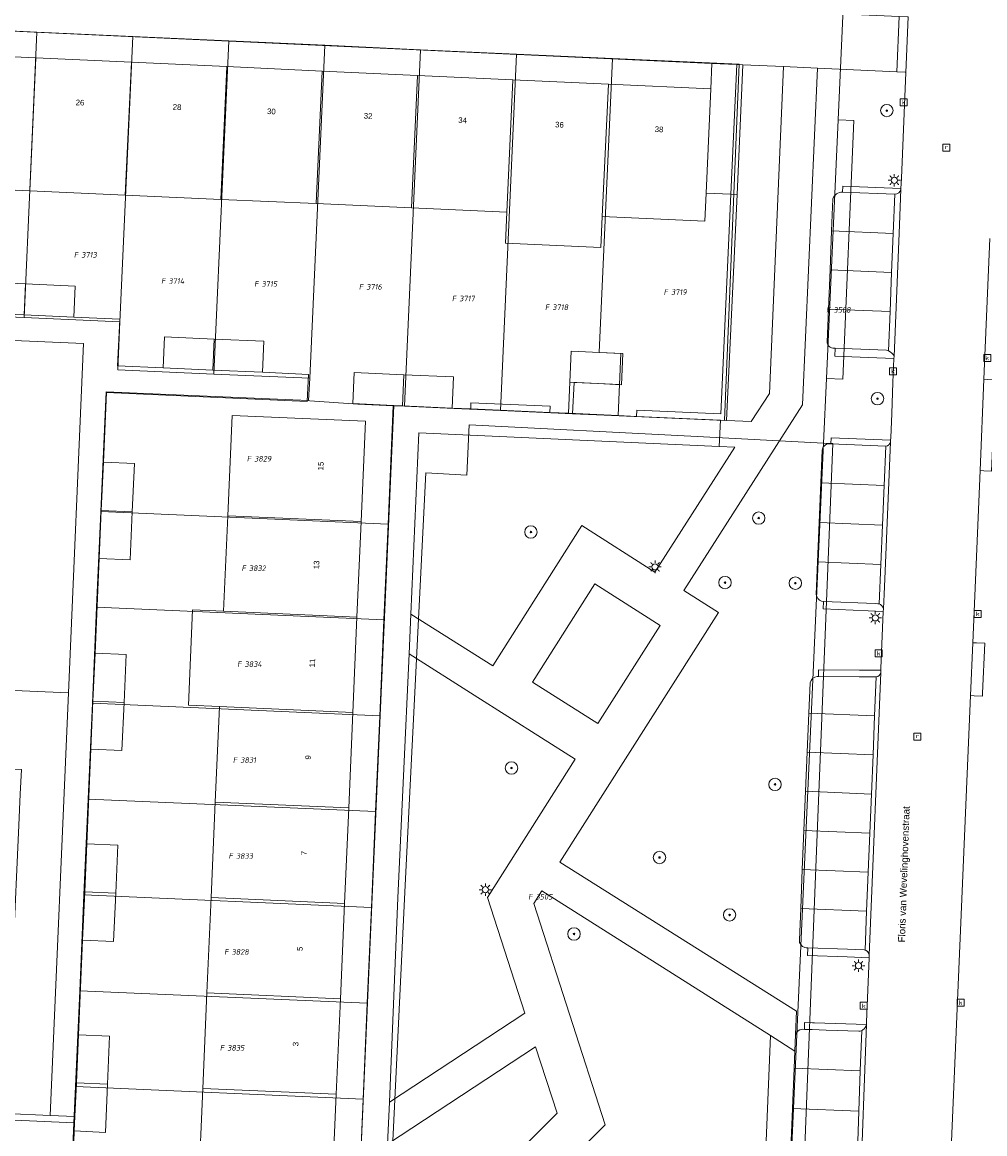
# Model space of a CAD drawing. Header units: metres. Extents: x 207466 to 209466, y 475780 to 477780.
# Tile 22 of 189: x 207735 to 207797, y 476406 to 476478. Entities that reach past the tile are written whole.
import ezdxf
from ezdxf.enums import TextEntityAlignment as Align

# ---------------------------------------------------------------- set-up
doc = ezdxf.new("R2010")
doc.units = ezdxf.units.M
doc.layers.get('0').update_dxf_attribs({"color": 253, "linetype": 'CONTINUOUS'})
for name, color, linetype, lineweight, true_color in [('B-RO-GR-BEPLANTING_CULTUUR_BODEMBEDEKKER-GV', 7, 'CONTINUOUS', 0, 0x6d8a47), ('B-RO-GR-BOOM-S', 7, 'CONTINUOUS', 0, 0x6d8a47), ('B-RO-GR-GROENVOORZIENING-GV', 7, 'CONTINUOUS', 0, 0x6d8a47), ('B-RO-OG-BEBOUWING-GV', 7, 'CONTINUOUS', 0, 0xa50000)]:
    doc.layers.add(name, color=color, linetype=linetype, lineweight=lineweight, true_color=true_color)
for name, color, linetype, lineweight in [('B-RO-KL-ET_LS_OV_LICHTMAST-S', 253, 'CONTINUOUS', 0), ('B-RO-OG-BEBOUWING-T18', 7, 'CONTINUOUS', 0), ('B-RO-OG-TERREIN_CULTUURSCHEIDING-GV', 253, 'CONTINUOUS', 0), ('B-RO-OG-TERREIN_ERF-GV', 253, 'CONTINUOUS', 0), ('B-RO-OG-TOPOGRAFIE-T18', 7, 'CONTINUOUS', 0), ('B-RO-RI-GWA_KOLK-S', 253, 'CONTINUOUS', 0), ('B-RO-RI-GWA_RIOOLPUT-S', 253, 'CONTINUOUS', 0), ('B-RO-VH-VERHARDING_BEDRIJFSVLOERPLAAT-GV', 253, 'CONTINUOUS', 0), ('B-RO-VH-VERHARDING_BETONSTRAATSTEEN-GV', 253, 'CONTINUOUS', 0), ('B-RO-VH-VERHARDING_STRAATBAKSTEEN-GV', 253, 'CONTINUOUS', 0), ('B-RO-VH-VERHARDING_TEGEL-GV', 253, 'CONTINUOUS', 0), ('B-WE-KG-GRENS_PERCEEL-GV', 150, 'CONTINUOUS', 18), ('B-WE-KG-GRENS_PERCEEL-S', 150, 'CONTINUOUS', 25)]:
    doc.layers.add(name, color=color, linetype=linetype, lineweight=lineweight)
doc.styles.add('NLCS-ISO', font='NLCS-ISO.ttf')
doc.styles.add('NLCS-ISO-M200-T18', font='NLCS-ISO.ttf', dxfattribs={"height": 1.8})

# ---------------------------------------------------------------- blocks, each defined once
blk = doc.blocks.new('SKL-ET_OV_LICHTMAST-SO1')
at = {"color": 0, "linetype": 'ByBlock', "lineweight": -2}
blk.add_circle((0, 0), 1, dxfattribs=at)
for points in [[(-1.25, 0), (-2, 0)], [(-1.4142, 1.4142), (-0.8839, 0.8839)], [(0, 2), (0, 1.25)], [(0.8839, 0.8839), (1.4142, 1.4142)], [(2, 0), (1.25, 0)], [(-1.4142, -1.4142), (-0.8839, -0.8839)], [(0, -1.25), (0, -2)], [(0.8839, -0.8839), (1.4142, -1.4142)]]:
    blk.add_open_spline(points, degree=1, dxfattribs=at)
blk = doc.blocks.new('SRI-PUT_INSPECTIEPUT_RIOOLPUT-SO1')
at = {"color": 0, "linetype": 'ByBlock', "lineweight": -2, "flags": 128}
blk.add_lwpolyline([(-1.125, -1.125), (1.125, -1.125), (1.125, 1.125), (-1.125, 1.125), (-1.125, -1.125)], dxfattribs=at)
at = {"color": 0, "linetype": 'ByBlock', "lineweight": -2, "insert": (0, 0.2828), "char_height": 1.5, "attachment_point": 5, "line_spacing_factor": 0.8, "style": 'NLCS-ISO'}
blk.add_mtext('{\\C0;r}', dxfattribs=at)
blk = doc.blocks.new('SRI-KOLK-SO1')
at = {"color": 0, "linetype": 'ByBlock', "lineweight": -2, "flags": 128}
blk.add_lwpolyline([(-1.125, -1.125), (1.125, -1.125), (1.125, 1.125), (-1.125, 1.125), (-1.125, -1.125)], dxfattribs=at)
at = {"color": 0, "linetype": 'ByBlock', "lineweight": -2, "insert": (0, 0), "char_height": 1.5, "attachment_point": 5, "line_spacing_factor": 0.8, "style": 'NLCS-ISO'}
blk.add_mtext('{\\C0;k}', dxfattribs=at)
blk = doc.blocks.new('SGR-BOOM_01-SO1')
at = {"linetype": 'Continuous'}
h = blk.add_hatch(color=0, dxfattribs=at)
edge = h.paths.add_edge_path()
edge.add_arc((0, 0), 0.25, 0, 360)
at = {"color": 0, "linetype": 'ByBlock', "lineweight": -2}
for radius in [2, 0.25]:
    blk.add_circle((0, 0), radius, dxfattribs=at)
blk = doc.blocks.new('SKG-PERCEELNUMMER-SO')
at = {"style": 'NLCS-ISO', "oblique": 10, "flags": 1}
blk.add_attdef('GEMEENTECODE', text='', height=1.8, dxfattribs=at).set_placement((0, 2.55), align=Align.MIDDLE_CENTER)
at = {"style": 'NLCS-ISO', "oblique": 10}
blk.add_attdef('SECTIE', text='', height=1.8, dxfattribs=at).set_placement((-0.5, 0), align=Align.MIDDLE_RIGHT)
blk.add_attdef('PERCEELNUMMER', text='', height=1.8, dxfattribs=at).set_placement((0.5, 0), align=Align.MIDDLE_LEFT)

msp = doc.modelspace()

# ---------------------------------------------------------------- linework, layer by layer
at = {"layer": 'B-RO-GR-BEPLANTING_CULTUUR_BODEMBEDEKKER-GV', "flags": 128}
msp.add_lwpolyline([(207781.496, 476474.854), (207779.898, 476474.928), (207779.822, 476473.28), (207779.514, 476466.58), (207781.112, 476466.506), (207781.496, 476474.854)], dxfattribs=at)
at = {"layer": 'B-RO-GR-GROENVOORZIENING-GV', "flags": 128}
msp.add_lwpolyline([(207781.896, 476474.836), (207781.496, 476474.854), (207781.112, 476466.506), (207781.512, 476466.488), (207781.896, 476474.836)], dxfattribs=at)
at = {"layer": 'B-RO-OG-BEBOUWING-GV', "flags": 128}
for points in [[(207736.368, 476475.286), (207730.225, 476475.57), (207729.831, 476467.002), (207735.975, 476466.727), (207736.368, 476475.286)], [(207742.511, 476475.002), (207736.368, 476475.286), (207735.975, 476466.727), (207742.119, 476466.452), (207742.511, 476475.002)], [(207748.655, 476474.719), (207742.511, 476475.002), (207742.119, 476466.452), (207748.263, 476466.177), (207748.655, 476474.719)], [(207754.798, 476474.435), (207748.655, 476474.719), (207748.263, 476466.177), (207754.407, 476465.902), (207754.798, 476474.435)], [(207760.942, 476474.151), (207754.798, 476474.435), (207754.407, 476465.902), (207760.55, 476465.627), (207760.942, 476474.151)], [(207767.085, 476473.867), (207760.942, 476474.151), (207760.55, 476465.627), (207766.694, 476465.352), (207767.085, 476473.867)], [(207773.229, 476473.583), (207767.085, 476473.867), (207766.694, 476465.352), (207766.605, 476463.354), (207772.749, 476463.079), (207772.838, 476465.077), (207773.229, 476473.583)], [(207779.822, 476473.28), (207773.229, 476473.583), (207772.838, 476465.077), (207779.431, 476464.774), (207779.514, 476466.58), (207779.822, 476473.28)], [(207735.7, 476460.733), (207732.503, 476460.878), (207732.411, 476458.879), (207735.608, 476458.735), (207735.7, 476460.733)], [(207735.7, 476460.733), (207735.608, 476458.735), (207738.805, 476458.592), (207738.897, 476460.589), (207735.7, 476460.733)], [(207747.851, 476457.186), (207744.654, 476457.331), (207744.562, 476455.332), (207747.759, 476455.189), (207747.851, 476457.186)], [(207747.851, 476457.186), (207747.759, 476455.189), (207750.956, 476455.045), (207751.047, 476457.042), (207747.851, 476457.186)], [(207770.746, 476454.405), (207773.943, 476454.261), (207774.035, 476456.259), (207770.838, 476456.403), (207770.746, 476454.405)], [(207760.056, 476454.888), (207756.859, 476455.033), (207756.768, 476453.035), (207759.407, 476452.916), (207759.964, 476452.89), (207760.056, 476454.888)], [(207760.056, 476454.888), (207759.964, 476452.89), (207763.161, 476452.746), (207763.253, 476454.744), (207760.056, 476454.888)], [(207773.943, 476454.261), (207770.746, 476454.405), (207770.654, 476452.407), (207773.851, 476452.263), (207773.943, 476454.261)], [(207757.586, 476451.894), (207748.994, 476452.268), (207748.713, 476445.809), (207757.305, 476445.436), (207757.586, 476451.894)], [(207740.706, 476449.26), (207740.571, 476446.162), (207742.569, 476446.076), (207742.704, 476449.173), (207740.706, 476449.26)], [(207742.569, 476446.076), (207740.571, 476446.162), (207740.437, 476443.065), (207742.435, 476442.979), (207742.569, 476446.076)], [(207757.305, 476445.436), (207748.713, 476445.809), (207748.447, 476439.668), (207757.039, 476439.296), (207757.305, 476445.436)], [(207757.039, 476439.296), (207748.447, 476439.668), (207746.449, 476439.755), (207746.182, 476433.615), (207748.18, 476433.528), (207756.772, 476433.154), (207757.039, 476439.296)], [(207740.172, 476436.979), (207740.038, 476433.882), (207742.036, 476433.795), (207742.171, 476436.892), (207740.172, 476436.979)], [(207742.036, 476433.795), (207740.038, 476433.882), (207739.903, 476430.785), (207741.901, 476430.698), (207742.036, 476433.795)], [(207756.772, 476433.154), (207748.18, 476433.528), (207747.913, 476427.387), (207756.505, 476427.015), (207756.772, 476433.154)], [(207756.505, 476427.015), (207747.913, 476427.387), (207747.647, 476421.246), (207756.24, 476420.867), (207756.505, 476427.015)], [(207739.639, 476424.702), (207739.505, 476421.605), (207741.503, 476421.517), (207741.639, 476424.614), (207739.639, 476424.702)], [(207741.503, 476421.517), (207739.505, 476421.605), (207739.37, 476418.508), (207741.366, 476418.42), (207741.503, 476421.517)], [(207756.24, 476420.867), (207747.647, 476421.246), (207747.38, 476415.106), (207755.972, 476414.732), (207756.24, 476420.867)], [(207755.972, 476414.732), (207747.38, 476415.106), (207747.113, 476408.965), (207755.705, 476408.592), (207755.972, 476414.732)], [(207739.105, 476412.415), (207738.971, 476409.318), (207740.969, 476409.231), (207741.103, 476412.329), (207739.105, 476412.415)], [(207740.969, 476409.231), (207738.971, 476409.318), (207738.877, 476407.148), (207738.837, 476406.221), (207740.835, 476406.134), (207740.969, 476409.231)], [(207755.705, 476408.592), (207747.113, 476408.965), (207746.835, 476402.554), (207755.427, 476402.181), (207755.705, 476408.592)]]:
    msp.add_lwpolyline(points, dxfattribs=at)
at = {"layer": 'B-RO-OG-TERREIN_CULTUURSCHEIDING-GV', "flags": 128}
for points in [[(207788.308, 476466.644), (207788.324, 476467.028), (207792.066, 476466.874), (207792.093, 476467.536), (207792.384, 476474.349), (207792.347, 476474.351), (207791.805, 476474.376), (207786.692, 476474.614), (207785.722, 476452.951), (207778.081, 476441.008), (207780.317, 476439.587), (207770.106, 476423.519), (207785.337, 476413.922), (207785.275, 476412.428)], [(207784.498, 476474.716), (207781.896, 476474.836), (207781.512, 476466.488), (207780.844, 476451.947), (207782.42, 476451.876), (207783.603, 476453.68), (207784.498, 476474.716)], [(207787.309, 476456.976), (207787.397, 476459.112), (207787.5, 476461.631), (207787.603, 476464.149), (207787.688, 476466.209)], [(207787.469, 476450.442), (207787.551, 476450.439), (207787.568, 476450.832), (207791.401, 476450.669), (207791.408, 476450.83), (207791.472, 476452.392), (207791.554, 476454.391), (207791.617, 476455.931), (207787.81, 476456.087), (207787.831, 476456.597), (207787.674, 476456.604)], [(207776.227, 476442.187), (207781.371, 476450.222), (207780.366, 476450.267), (207761.03, 476451.141), (207760.516, 476439.488), (207765.784, 476436.146), (207771.523, 476445.176), (207776.227, 476442.187)], [(207786.6, 476440.75), (207786.69, 476442.851), (207786.798, 476445.388), (207786.906, 476447.925), (207786.997, 476450.044)], [(207772.551, 476432.437), (207776.563, 476438.751), (207772.359, 476441.422), (207768.348, 476435.108), (207772.551, 476432.437)], [(207785.275, 476412.428), (207785.332, 476412.541), (207785.449, 476412.664), (207785.559, 476412.727), (207785.723, 476412.766), (207785.85, 476412.762), (207785.864, 476413.208), (207786.369, 476413.191), (207786.503, 476413.187), (207789.84, 476413.079), (207789.845, 476413.229), (207790.014, 476417.368), (207788.608, 476417.422), (207786.059, 476417.521), (207786.078, 476418.014), (207785.957, 476418.018), (207785.877, 476418.032), (207785.729, 476418.1), (207785.613, 476418.214), (207785.543, 476418.361), (207785.528, 476418.523), (207785.612, 476420.544), (207785.717, 476423.056), (207785.821, 476425.569), (207785.926, 476428.081), (207786.031, 476430.594), (207786.135, 476433.107), (207786.217, 476435.068), (207786.276, 476435.219), (207786.379, 476435.345), (207786.516, 476435.433), (207786.673, 476435.475), (207786.755, 476435.474), (207786.759, 476435.906), (207789.398, 476435.881), (207790.77, 476435.868), (207790.775, 476435.988), (207790.931, 476439.653), (207789.965, 476439.694), (207787.065, 476439.818), (207787.086, 476440.305), (207786.949, 476440.311)], [(207771.092, 476430.142), (207764.593, 476434.272), (207760.403, 476436.935), (207759.663, 476421.235), (207759.129, 476408.083), (207767.84, 476413.811), (207765.437, 476421.243), (207771.092, 476430.142)], [(207764.922, 476398.553), (207783.073, 476397.724), (207783.663, 476412.357), (207768.935, 476421.677), (207768.418, 476420.863), (207773.027, 476406.609), (207764.922, 476398.553)], [(207768.54, 476411.647), (207759.009, 476405.374), (207758.721, 476398.836), (207761.232, 476398.721), (207769.926, 476407.361), (207768.54, 476411.647)]]:
    msp.add_lwpolyline(points, dxfattribs=at)
at = {"layer": 'B-RO-OG-TERREIN_CULTUURSCHEIDING-GV'}
for centre, radius, start, end in [((207788.275, 476466.032), 0.613, 86.87252, 163.23547), ((207787.766, 476457.047), 0.463, 188.87988, 215.61816), ((207787.745, 476457.038), 0.44, 216.24917, 260.76122), ((207787.432, 476450), 0.437, 136.85613, 174.22211), ((207787.44, 476449.999), 0.444, 86.30579, 137.46342), ((207787.179, 476440.852), 0.588, 190.01311, 246.95549)]:
    msp.add_arc(centre, radius, start, end, dxfattribs=at)
at = {"layer": 'B-RO-OG-TERREIN_ERF-GV', "flags": 128}
for points in [[(207706.077, 476478.338), (207705.527, 476478.363), (207705.47, 476477.097), (207705.451, 476476.715), (207711.794, 476476.422), (207717.938, 476476.138), (207724.081, 476475.854), (207730.225, 476475.57), (207736.368, 476475.286), (207742.511, 476475.002), (207748.655, 476474.719), (207754.798, 476474.435), (207760.942, 476474.151), (207767.085, 476473.867), (207773.229, 476473.583), (207779.822, 476473.28), (207779.898, 476474.928), (207706.077, 476478.338)], [(207757.086, 476400.358), (207759.407, 476452.916), (207756.768, 476453.035), (207756.859, 476455.033), (207760.056, 476454.888), (207763.253, 476454.744), (207763.161, 476452.746), (207764.36, 476452.692), (207764.378, 476453.091), (207769.473, 476452.861), (207769.455, 476452.462), (207770.654, 476452.407), (207770.746, 476454.405), (207770.838, 476456.403), (207774.035, 476456.259), (207773.943, 476454.261), (207773.851, 476452.263), (207775.049, 476452.209), (207775.067, 476452.608), (207780.462, 476452.365), (207781.112, 476466.506), (207779.514, 476466.58), (207779.431, 476464.774), (207772.838, 476465.077), (207772.749, 476463.079), (207766.605, 476463.354), (207766.694, 476465.352), (207760.55, 476465.627), (207754.407, 476465.902), (207748.263, 476466.177), (207742.119, 476466.452), (207735.975, 476466.727), (207729.831, 476467.002)], [(207732.503, 476460.878), (207735.7, 476460.733)], [(207735.7, 476460.733), (207738.897, 476460.589), (207738.805, 476458.592), (207741.761, 476458.46), (207741.615, 476455.464), (207744.562, 476455.332), (207744.654, 476457.331), (207747.851, 476457.186), (207751.047, 476457.042), (207750.956, 476455.045), (207753.915, 476454.913), (207753.824, 476453.168), (207740.901, 476453.752), (207740.706, 476449.26), (207742.704, 476449.173), (207742.569, 476446.076), (207742.435, 476442.979), (207740.437, 476443.065), (207740.172, 476436.979), (207742.171, 476436.892), (207742.036, 476433.795), (207741.901, 476430.698), (207739.903, 476430.785), (207739.639, 476424.702), (207741.639, 476424.614), (207741.503, 476421.517), (207741.366, 476418.42), (207739.37, 476418.508), (207739.105, 476412.415), (207741.103, 476412.329), (207740.969, 476409.231), (207740.835, 476406.134), (207738.837, 476406.221), (207738.775, 476404.805)], [(207748.994, 476452.268), (207757.586, 476451.894), (207757.305, 476445.436), (207757.039, 476439.296), (207756.772, 476433.154), (207756.505, 476427.015), (207756.24, 476420.867), (207755.972, 476414.732), (207755.705, 476408.592), (207755.427, 476402.181), (207746.835, 476402.554), (207747.113, 476408.965), (207747.38, 476415.106), (207747.647, 476421.246), (207747.913, 476427.387), (207748.18, 476433.528), (207746.182, 476433.615), (207746.449, 476439.755), (207748.447, 476439.668), (207748.713, 476445.809), (207748.994, 476452.268)]]:
    msp.add_lwpolyline(points, dxfattribs=at)
at = {"layer": 'B-RO-VH-VERHARDING_BEDRIJFSVLOERPLAAT-GV', "flags": 128}
for points in [[(207792.347, 476474.351), (207792.384, 476474.349), (207792.537, 476477.922), (207792.5, 476477.924), (207791.958, 476477.948), (207791.805, 476474.376), (207792.347, 476474.351)], [(207781.512, 476466.488), (207781.112, 476466.506), (207780.462, 476452.365), (207775.067, 476452.608), (207775.049, 476452.209), (207780.444, 476451.965), (207780.844, 476451.947), (207781.512, 476466.488)], [(207797.405, 476448.714), (207797.9, 476448.693), (207798.15, 476454.571), (207797.656, 476454.592), (207797.41, 476454.602), (207797.159, 476448.724), (207797.405, 476448.714)], [(207764.36, 476452.692), (207769.455, 476452.462), (207769.473, 476452.861), (207764.378, 476453.091), (207764.36, 476452.692)], [(207796.784, 476434.228), (207797.317, 476434.205), (207797.325, 476434.393), (207797.462, 476437.612), (207796.93, 476437.635), (207796.687, 476437.645), (207796.542, 476434.239), (207796.784, 476434.228)]]:
    msp.add_lwpolyline(points, dxfattribs=at)
at = {"layer": 'B-RO-VH-VERHARDING_BETONSTRAATSTEEN-GV', "flags": 128}
for points in [[(207792.537, 476477.922), (207792.384, 476474.349), (207792.093, 476467.536), (207792.066, 476466.874), (207792.064, 476466.831), (207791.97, 476464.532), (207791.623, 476456.07), (207791.617, 476455.931), (207791.554, 476454.391), (207791.472, 476452.392), (207791.408, 476450.83), (207791.401, 476450.669), (207791.397, 476450.561), (207791.042, 476442.252), (207790.979, 476440.771), (207790.938, 476439.826), (207790.931, 476439.653), (207790.775, 476435.988), (207790.77, 476435.868), (207790.764, 476435.727), (207790.021, 476417.543), (207790.014, 476417.368), (207789.845, 476413.229), (207789.84, 476413.079), (207789.449, 476402.037)], [(207787.603, 476464.149), (207791.571, 476463.987), (207791.674, 476466.506), (207788.308, 476466.644)], [(207791.674, 476466.506), (207791.571, 476463.987), (207791.468, 476461.468), (207791.364, 476458.949), (207791.261, 476456.43)], [(207791.623, 476456.07), (207791.97, 476464.532), (207792.064, 476466.831)], [(207787.688, 476466.209), (207787.603, 476464.149)], [(207791.468, 476461.468), (207791.571, 476463.987), (207787.603, 476464.149), (207787.5, 476461.631), (207791.468, 476461.468)], [(207797.903, 476395.135), (207797.345, 476395.382), (207796.97, 476395.615), (207796.827, 476395.705), (207796.36, 476396.098), (207795.953, 476396.553), (207795.614, 476397.061), (207795.351, 476397.611), (207795.168, 476398.194), (207795.069, 476398.796), (207795.056, 476399.406), (207795.189, 476402.512), (207796.542, 476434.239), (207796.687, 476437.645), (207797.159, 476448.724), (207797.41, 476454.602), (207797.797, 476463.666)], [(207791.364, 476458.949), (207791.468, 476461.468), (207787.5, 476461.631), (207787.397, 476459.112), (207791.364, 476458.949)], [(207791.261, 476456.43), (207791.364, 476458.949), (207787.397, 476459.112), (207787.309, 476456.976)], [(207733.941, 476457.132), (207708.595, 476458.292), (207707.286, 476430.824), (207735.428, 476429.484), (207735.355, 476427.891), (207735.264, 476425.893), (207734.894, 476417.801), (207734.417, 476407.355), (207737.278, 476407.223), (207738.459, 476434.415), (207733.464, 476434.632), (207732.964, 476434.653), (207733.941, 476457.132)], [(207739.436, 476456.893), (207734.44, 476457.11), (207733.464, 476434.632), (207738.459, 476434.415), (207739.436, 476456.893)], [(207787.674, 476456.604), (207787.831, 476456.597), (207791.147, 476456.461)], [(207786.906, 476447.925), (207790.981, 476447.751), (207791.089, 476450.288), (207787.551, 476450.439), (207787.469, 476450.442)], [(207786.997, 476450.044), (207786.906, 476447.925)], [(207791.089, 476450.288), (207790.981, 476447.751), (207790.873, 476445.214), (207790.765, 476442.677), (207790.656, 476440.14)], [(207790.938, 476439.826), (207790.979, 476440.771), (207791.042, 476442.252), (207791.397, 476450.561)], [(207790.873, 476445.214), (207790.981, 476447.751), (207786.906, 476447.925), (207786.798, 476445.388), (207790.873, 476445.214)], [(207790.765, 476442.677), (207790.873, 476445.214), (207786.798, 476445.388), (207786.69, 476442.851), (207790.765, 476442.677)], [(207790.656, 476440.14), (207790.765, 476442.677), (207786.69, 476442.851), (207786.6, 476440.75)], [(207786.949, 476440.311), (207787.086, 476440.305), (207790.407, 476440.163), (207790.581, 476440.156)], [(207790.021, 476417.543), (207790.764, 476435.727)], [(207786.135, 476433.107), (207790.371, 476432.93), (207790.474, 476435.443), (207790.33, 476435.443), (207789.38, 476435.451), (207786.755, 476435.474), (207786.673, 476435.475), (207786.516, 476435.433), (207786.379, 476435.345), (207786.276, 476435.219), (207786.217, 476435.068), (207786.135, 476433.107)], [(207790.474, 476435.443), (207790.371, 476432.93), (207790.269, 476430.418), (207790.166, 476427.905), (207790.064, 476425.392), (207789.961, 476422.879), (207789.859, 476420.367), (207789.756, 476417.854), (207789.833, 476417.826), (207789.916, 476417.761), (207789.994, 476417.644), (207790.021, 476417.543)], [(207790.269, 476430.418), (207790.371, 476432.93), (207786.135, 476433.107), (207786.031, 476430.594), (207790.269, 476430.418)], [(207790.166, 476427.905), (207790.269, 476430.418), (207786.031, 476430.594), (207785.926, 476428.081), (207790.166, 476427.905)], [(207790.064, 476425.392), (207790.166, 476427.905), (207785.926, 476428.081), (207785.821, 476425.569), (207790.064, 476425.392)], [(207789.961, 476422.879), (207790.064, 476425.392), (207785.821, 476425.569), (207785.717, 476423.056), (207789.961, 476422.879)], [(207789.859, 476420.367), (207789.961, 476422.879), (207785.717, 476423.056), (207785.612, 476420.544), (207789.859, 476420.367)], [(207786.078, 476418.014), (207788.629, 476417.915), (207789.701, 476417.874), (207789.756, 476417.854), (207789.859, 476420.367), (207785.612, 476420.544), (207785.528, 476418.523), (207785.543, 476418.361), (207785.613, 476418.214), (207785.729, 476418.1), (207785.877, 476418.032), (207785.957, 476418.018), (207786.078, 476418.014)], [(207789.311, 476402.222), (207789.362, 476402.166), (207789.385, 476402.122), (207789.432, 476402.022), (207789.443, 476401.87), (207789.449, 476402.037), (207789.84, 476413.079), (207789.808, 476412.953), (207789.721, 476412.813), (207789.594, 476412.709), (207789.54, 476412.689), (207789.448, 476410.092), (207789.356, 476407.494), (207789.263, 476404.897), (207789.172, 476402.299), (207789.223, 476402.284), (207789.311, 476402.222)], [(207789.448, 476410.092), (207789.54, 476412.689), (207789.439, 476412.653), (207789.357, 476412.645), (207787.252, 476412.715), (207786.349, 476412.745), (207785.85, 476412.762), (207785.723, 476412.766), (207785.559, 476412.727), (207785.449, 476412.664), (207785.332, 476412.541), (207785.275, 476412.428), (207785.23, 476411.365), (207785.184, 476410.269), (207789.448, 476410.092)], [(207789.356, 476407.494), (207789.448, 476410.092), (207785.184, 476410.269), (207785.077, 476407.672), (207789.356, 476407.494)], [(207789.263, 476404.897), (207789.356, 476407.494), (207785.077, 476407.672), (207784.969, 476405.075), (207789.263, 476404.897)]]:
    msp.add_lwpolyline(points, dxfattribs=at)
at = {"layer": 'B-RO-VH-VERHARDING_BETONSTRAATSTEEN-GV'}
for centre, radius, start, end in [((207788.275, 476466.032), 0.613, 86.87252, 163.23547), ((207791.67, 476466.907), 0.401, 270.5531, 349.05804), ((207787.766, 476457.047), 0.463, 188.87988, 215.61816), ((207787.745, 476457.038), 0.44, 216.24917, 260.76122), ((207791.033, 476455.818), 0.653, 69.59997, 79.97487), ((207791.033, 476455.839), 0.633, 21.38429, 68.93314), ((207787.432, 476450), 0.437, 136.85613, 174.22211), ((207787.44, 476449.999), 0.444, 86.30579, 137.46342), ((207791.043, 476450.651), 0.366, 277.30448, 345.80074), ((207787.179, 476440.852), 0.588, 190.01311, 246.95549), ((207790.477, 476439.484), 0.68, 74.7268, 81.18805), ((207790.533, 476439.746), 0.413, 11.16351, 72.68982), ((207790.406, 476435.802), 0.366, 280.677, 348.12522)]:
    msp.add_arc(centre, radius, start, end, dxfattribs=at)
at = {"layer": 'B-RO-VH-VERHARDING_STRAATBAKSTEEN-GV', "flags": 128}
for points in [[(207764.922, 476398.553), (207773.027, 476406.609), (207768.418, 476420.863), (207768.935, 476421.677), (207783.663, 476412.357), (207785.23, 476411.365), (207785.275, 476412.428), (207785.337, 476413.922), (207770.106, 476423.519), (207780.317, 476439.587), (207778.081, 476441.008), (207785.722, 476452.951), (207786.692, 476474.614), (207784.498, 476474.716), (207783.603, 476453.68), (207782.42, 476451.876), (207780.844, 476451.947), (207780.444, 476451.965), (207780.366, 476450.267), (207781.371, 476450.222), (207776.227, 476442.187), (207771.523, 476445.176), (207765.784, 476436.146), (207760.516, 476439.488), (207760.403, 476436.935), (207764.593, 476434.272), (207771.092, 476430.142), (207765.437, 476421.243), (207767.84, 476413.811), (207759.129, 476408.083), (207759.009, 476405.374), (207768.54, 476411.647), (207769.926, 476407.361), (207761.232, 476398.721)], [(207772.551, 476432.437), (207768.348, 476435.108), (207772.359, 476441.422), (207776.563, 476438.751), (207772.551, 476432.437)]]:
    msp.add_lwpolyline(points, dxfattribs=at)
at = {"layer": 'B-RO-VH-VERHARDING_TEGEL-GV', "flags": 128}
for points in [[(207779.898, 476474.928), (207781.496, 476474.854), (207781.896, 476474.836), (207784.498, 476474.716), (207786.692, 476474.614), (207791.805, 476474.376), (207791.958, 476477.948), (207788.567, 476478.101), (207784.247, 476478.297), (207779.837, 476478.496), (207765.972, 476479.122), (207706.237, 476481.816), (207706.077, 476478.338), (207779.898, 476474.928)], [(207792.064, 476466.831), (207792.066, 476466.874), (207788.324, 476467.028), (207788.308, 476466.644)], [(207788.308, 476466.644), (207791.674, 476466.506)], [(207797.797, 476463.666), (207797.41, 476454.602), (207797.656, 476454.592)], [(207740.437, 476443.065), (207740.571, 476446.162), (207740.706, 476449.26), (207740.901, 476453.752), (207753.824, 476453.168), (207753.915, 476454.913), (207750.956, 476455.045), (207747.759, 476455.189), (207744.562, 476455.332), (207741.615, 476455.464), (207741.761, 476458.46), (207738.805, 476458.592), (207735.608, 476458.735), (207732.411, 476458.879)], [(207734.44, 476457.11), (207739.436, 476456.893), (207738.459, 476434.415), (207737.278, 476407.223), (207738.877, 476407.148), (207738.971, 476409.318), (207739.105, 476412.415), (207739.37, 476418.508), (207739.505, 476421.605), (207739.639, 476424.702), (207739.903, 476430.785), (207740.038, 476433.882), (207740.172, 476436.979), (207740.437, 476443.065)], [(207791.147, 476456.461), (207787.831, 476456.597), (207787.81, 476456.087), (207791.617, 476455.931)], [(207791.617, 476455.931), (207791.623, 476456.07)], [(207759.129, 476408.083), (207759.663, 476421.235), (207760.403, 476436.935), (207760.516, 476439.488), (207761.03, 476451.141), (207780.366, 476450.267), (207780.444, 476451.965), (207775.049, 476452.209), (207773.851, 476452.263), (207770.654, 476452.407), (207769.455, 476452.462), (207764.36, 476452.692), (207763.161, 476452.746), (207759.964, 476452.89), (207759.407, 476452.916), (207757.086, 476400.358), (207757.068, 476399.958), (207757.023, 476398.909), (207758.721, 476398.836), (207759.009, 476405.374), (207759.129, 476408.083)], [(207791.397, 476450.561), (207791.401, 476450.669), (207787.568, 476450.832), (207787.551, 476450.439)], [(207787.551, 476450.439), (207791.089, 476450.288)], [(207797.9, 476448.693), (207797.405, 476448.714), (207797.159, 476448.724), (207796.687, 476437.645), (207796.93, 476437.635), (207797.462, 476437.612), (207797.325, 476434.393), (207797.317, 476434.205), (207796.784, 476434.228), (207796.542, 476434.239), (207795.189, 476402.512), (207795.425, 476402.501)], [(207790.581, 476440.156), (207790.407, 476440.163), (207787.086, 476440.305), (207787.065, 476439.818), (207789.965, 476439.694)], [(207789.965, 476439.694), (207790.931, 476439.653), (207790.938, 476439.826)], [(207790.764, 476435.727), (207790.77, 476435.868), (207789.398, 476435.881), (207786.759, 476435.906), (207786.755, 476435.474)], [(207786.755, 476435.474), (207789.38, 476435.451), (207790.33, 476435.443), (207790.474, 476435.443)], [(207788.608, 476417.422), (207790.014, 476417.368), (207790.021, 476417.543), (207789.994, 476417.644), (207789.916, 476417.761), (207789.833, 476417.826), (207789.756, 476417.854), (207789.701, 476417.874), (207788.629, 476417.915), (207786.078, 476418.014), (207786.059, 476417.521), (207788.608, 476417.422)], [(207785.85, 476412.762), (207786.349, 476412.745), (207787.252, 476412.715), (207789.357, 476412.645), (207789.439, 476412.653), (207789.54, 476412.689), (207789.594, 476412.709), (207789.721, 476412.813), (207789.808, 476412.953), (207789.84, 476413.079), (207786.503, 476413.187), (207786.369, 476413.191), (207785.864, 476413.208), (207785.85, 476412.762)], [(207783.073, 476397.724), (207784.66, 476397.652), (207784.88, 476402.938), (207784.969, 476405.075), (207785.077, 476407.672), (207785.184, 476410.269), (207785.23, 476411.365), (207783.663, 476412.357), (207783.073, 476397.724)], [(207738.775, 476404.805), (207738.837, 476406.221), (207738.877, 476407.148), (207737.278, 476407.223), (207734.417, 476407.355), (207734.397, 476406.906), (207733.98, 476397.789), (207738.462, 476397.589), (207738.554, 476399.71), (207738.599, 476400.759), (207738.775, 476404.805)]]:
    msp.add_lwpolyline(points, dxfattribs=at)
at = {"layer": 'B-RO-VH-VERHARDING_TEGEL-GV'}
for centre, radius, start, end in [((207791.67, 476466.907), 0.401, 270.5531, 349.05804), ((207791.033, 476455.818), 0.653, 69.59997, 79.97487), ((207791.033, 476455.839), 0.633, 21.38429, 68.93314), ((207791.043, 476450.651), 0.366, 277.30448, 345.80074), ((207790.477, 476439.484), 0.68, 74.7268, 81.18805), ((207790.533, 476439.746), 0.413, 11.16351, 72.68982), ((207790.406, 476435.802), 0.366, 280.677, 348.12522)]:
    msp.add_arc(centre, radius, start, end, dxfattribs=at)
at = {"layer": 'B-WE-KG-GRENS_PERCEEL-GV'}
for points in [[(207682.631, 476513.841), (207789.72, 476508.997), (207788.017, 476471.292), (207789.042, 476471.246), (207788.318, 476454.602), (207787.265, 476454.651), (207787.077, 476450.491), (207787.692, 476450.459), (207786.616, 476423.707), (207785.698, 476400.876)], [(207759.155, 476401.584), (207760.152, 476422.046), (207761.47, 476448.572), (207764.116, 476448.422), (207764.255, 476451.675), (207778.534, 476450.934), (207787.077, 476450.491), (207787.265, 476454.651), (207788.017, 476471.292), (207789.72, 476508.997), (207682.631, 476513.841)], [(207730.253, 476477.227), (207736.431, 476476.944), (207742.608, 476476.66), (207748.784, 476476.376), (207754.962, 476476.092), (207761.139, 476475.808), (207767.317, 476475.524), (207773.494, 476475.24), (207781.652, 476474.865), (207780.715, 476451.934), (207772.455, 476452.308), (207770.925, 476452.377), (207766.278, 476452.587), (207763.29, 476452.722), (207760.102, 476452.865), (207759.374, 476452.898), (207759.043, 476445.281), (207758.775, 476439.113), (207758.506, 476432.944), (207758.238, 476426.776), (207757.97, 476420.607), (207757.702, 476414.437), (207757.434, 476408.27), (207757.11, 476400.823)], [(207734.507, 476406.948), (207738.805, 476406.749), (207738.908, 476409.078), (207739.181, 476415.249), (207739.453, 476421.415), (207739.726, 476427.584), (207739.998, 476433.754), (207740.271, 476439.921), (207740.544, 476446.091), (207740.884, 476453.797), (207753.927, 476453.222), (207753.992, 476454.66), (207747.815, 476454.931), (207741.637, 476455.203), (207741.777, 476458.294), (207735.598, 476458.567), (207729.422, 476458.84)]]:
    msp.add_lwpolyline(points, dxfattribs=at)
for points in [[(207729.422, 476458.84), (207735.598, 476458.567), (207736.431, 476476.944), (207730.253, 476477.227)], [(207735.598, 476458.567), (207741.777, 476458.294), (207742.608, 476476.66), (207736.431, 476476.944)], [(207741.637, 476455.203), (207747.815, 476454.931), (207748.784, 476476.376), (207742.608, 476476.66), (207741.777, 476458.294)], [(207747.815, 476454.931), (207753.992, 476454.66), (207754.962, 476476.092), (207748.784, 476476.376)], [(207753.994, 476453.219), (207757.094, 476453), (207759.374, 476452.898), (207760.102, 476452.865), (207761.139, 476475.808), (207754.962, 476476.092), (207753.992, 476454.66), (207753.927, 476453.222)], [(207763.29, 476452.722), (207766.278, 476452.587), (207767.317, 476475.524), (207761.139, 476475.808), (207760.102, 476452.865)], [(207772.637, 476456.33), (207773.494, 476475.24), (207767.317, 476475.524), (207766.278, 476452.587), (207770.925, 476452.377), (207771.026, 476454.399), (207772.546, 476454.323), (207774.062, 476454.248), (207774.162, 476456.255)], [(207781.652, 476474.865), (207773.494, 476475.24), (207772.637, 476456.33), (207774.162, 476456.255), (207774.062, 476454.248), (207772.546, 476454.323), (207771.026, 476454.399), (207770.925, 476452.377), (207772.455, 476452.308), (207780.715, 476451.934)], [(207788.017, 476471.292), (207787.265, 476454.651), (207788.318, 476454.602), (207789.042, 476471.246)], [(207740.544, 476446.091), (207759.043, 476445.281), (207759.374, 476452.898), (207757.094, 476453), (207753.994, 476453.219), (207753.927, 476453.222), (207740.884, 476453.797)], [(207759.155, 476401.584), (207759.272, 476401.139), (207759.456, 476400.717), (207784.777, 476399.572), (207787.077, 476450.491), (207778.534, 476450.934), (207764.255, 476451.675), (207764.116, 476448.422), (207761.47, 476448.572), (207760.152, 476422.046)], [(207759.456, 476400.717), (207759.672, 476400.368), (207759.934, 476400.053), (207760.236, 476399.775), (207760.573, 476399.541), (207760.939, 476399.355), (207761.326, 476399.22), (207783.688, 476398.242), (207784.074, 476398.353), (207784.437, 476398.524), (207784.768, 476398.751), (207785.059, 476399.027), (207785.303, 476399.346), (207785.493, 476399.7), (207785.624, 476400.079), (207785.693, 476400.475), (207785.698, 476400.876), (207786.616, 476423.707), (207787.692, 476450.459), (207787.077, 476450.491), (207784.777, 476399.572)], [(207759.043, 476445.281), (207740.544, 476446.091), (207740.271, 476439.921), (207758.775, 476439.113)], [(207758.775, 476439.113), (207740.271, 476439.921), (207739.998, 476433.754), (207758.506, 476432.944)], [(207758.506, 476432.944), (207739.998, 476433.754), (207739.726, 476427.584), (207758.238, 476426.776)], [(207758.238, 476426.776), (207739.726, 476427.584), (207739.453, 476421.415), (207757.97, 476420.607)], [(207757.97, 476420.607), (207739.453, 476421.415), (207739.181, 476415.249), (207757.702, 476414.437)], [(207757.434, 476408.27), (207757.702, 476414.437), (207739.181, 476415.249), (207738.908, 476409.078)], [(207757.11, 476400.823), (207757.434, 476408.27), (207738.908, 476409.078), (207738.805, 476406.749), (207738.58, 476401.662), (207738.814, 476401.651), (207755.721, 476400.886)], [(207734.507, 476406.948), (207732.953, 476407.02), (207732.774, 476401.924), (207735.102, 476401.819), (207738.58, 476401.662), (207738.805, 476406.749)]]:
    msp.add_lwpolyline(points, close=True, dxfattribs=at)

# ---------------------------------------------------------------- block references
at = {"layer": 'B-RO-GR-BOOM-S', "xscale": 0.2, "yscale": 0.2, "zscale": 0.2}
for p in [(207791.16, 476471.89), (207790.56, 476453.35), (207782.91, 476445.664), (207768.239, 476444.768), (207780.74, 476441.513), (207785.268, 476441.475), (207766.989, 476429.579), (207783.959, 476428.524), (207776.518, 476423.824), (207781.033, 476420.127), (207771.014, 476418.898)]:
    msp.add_blockref('SGR-BOOM_01-SO1', p, dxfattribs=at)
at = {"layer": 'B-RO-KL-ET_LS_OV_LICHTMAST-S', "xscale": 0.2, "yscale": 0.2, "zscale": 0.2}
for p in [(207791.641, 476467.405), (207776.236, 476442.524), (207790.415, 476439.242), (207765.305, 476421.749), (207789.336, 476416.855)]:
    msp.add_blockref('SKL-ET_OV_LICHTMAST-SO1', p, dxfattribs=at)
at = {"layer": 'B-RO-RI-GWA_KOLK-S', "xscale": 0.2, "yscale": 0.2, "zscale": 0.2}
for p in [(207792.233, 476472.411), (207797.626, 476455.971), (207791.56, 476455.116), (207797.014, 476439.5), (207790.641, 476436.952), (207789.671, 476414.277), (207795.913, 476414.483)]:
    msp.add_blockref('SRI-KOLK-SO1', p, dxfattribs=at)
at = {"layer": 'B-RO-RI-GWA_RIOOLPUT-S', "xscale": 0.2, "yscale": 0.2, "zscale": 0.2}
for p in [(207795, 476469.5), (207793.127, 476431.592)]:
    msp.add_blockref('SRI-PUT_INSPECTIEPUT_RIOOLPUT-SO1', p, dxfattribs=at)
at = {"layer": 'B-WE-KG-GRENS_PERCEEL-S', "xscale": 0.2, "yscale": 0.2, "zscale": 0.2}
for p, values in [((207739.182, 476462.605), {'PERCEELNUMMER': '3713', 'SECTIE': 'F'}), ((207744.8, 476460.92), {'PERCEELNUMMER': '3714', 'SECTIE': 'F'}), ((207750.793, 476460.732), {'PERCEELNUMMER': '3715', 'SECTIE': 'F'}), ((207757.534, 476460.545), {'PERCEELNUMMER': '3716', 'SECTIE': 'F'}), ((207777.16, 476460.208), {'PERCEELNUMMER': '3719', 'SECTIE': 'F'}), ((207763.527, 476459.796), {'PERCEELNUMMER': '3717', 'SECTIE': 'F'}), ((207769.52, 476459.234), {'PERCEELNUMMER': '3718', 'SECTIE': 'F'}), ((207787.623, 476459.06), {'PERCEELNUMMER': '3508', 'SECTIE': 'F'}), ((207750.319, 476449.481), {'PERCEELNUMMER': '3829', 'SECTIE': 'F'}), ((207749.979, 476442.437), {'PERCEELNUMMER': '3832', 'SECTIE': 'F'}), ((207749.699, 476436.263), {'PERCEELNUMMER': '3834', 'SECTIE': 'F'}), ((207749.42, 476430.089), {'PERCEELNUMMER': '3831', 'SECTIE': 'F'}), ((207749.14, 476423.915), {'PERCEELNUMMER': '3833', 'SECTIE': 'F'}), ((207768.44, 476421.294), {'PERCEELNUMMER': '3505', 'SECTIE': 'F'}), ((207748.861, 476417.742), {'PERCEELNUMMER': '3828', 'SECTIE': 'F'}), ((207748.582, 476411.568), {'PERCEELNUMMER': '3835', 'SECTIE': 'F'})]:
    msp.add_blockref('SKG-PERCEELNUMMER-SO', p, dxfattribs=at).add_auto_attribs(values)

# ---------------------------------------------------------------- texts
at = {"layer": 'B-RO-OG-BEBOUWING-T18', "char_height": 0.36, "attachment_point": 5, "line_spacing_factor": 0.8, "style": 'NLCS-ISO-M200-T18'}
for s, insert, rotation in [('{\\fArial|b0|i0|c0|p34;\\C256;26}', (207739.202, 476472.402), 357.4), ('{\\fArial|b0|i0|c0|p34;\\C256;28}', (207745.455, 476472.113), 357.4), ('{\\fArial|b0|i0|c0|p34;\\C256;30}', (207751.528, 476471.833), 357.4), ('{\\fArial|b0|i0|c0|p34;\\C256;32}', (207757.754, 476471.545), 357.4), ('{\\fArial|b0|i0|c0|p34;\\C256;34}', (207763.842, 476471.264), 357.4), ('{\\fArial|b0|i0|c0|p34;\\C256;36}', (207770.078, 476470.976), 357.4), ('{\\fArial|b0|i0|c0|p34;\\C256;38}', (207776.491, 476470.68), 357.4), ('{\\fArial|b0|i0|c0|p34;\\C256;15}', (207754.708, 476449.013), 87.5), ('{\\fArial|b0|i0|c0|p34;\\C256;13}', (207754.432, 476442.652), 87.5), ('{\\fArial|b0|i0|c0|p34;\\C256;11}', (207754.158, 476436.337), 87.5), ('{\\fArial|b0|i0|c0|p34;\\C256;9}', (207753.893, 476430.26), 87.5), ('{\\fArial|b0|i0|c0|p34;\\C256;7}', (207753.627, 476424.103), 87.5), ('{\\fArial|b0|i0|c0|p34;\\C256;5}', (207753.36, 476417.945), 87.5), ('{\\fArial|b0|i0|c0|p34;\\C256;3}', (207753.092, 476411.815), 87.5)]:
    msp.add_mtext(s, dxfattribs=dict(at, insert=insert, rotation=rotation))
at = {"layer": 'B-RO-OG-TOPOGRAFIE-T18', "insert": (207792.321, 476422.737), "char_height": 0.45, "attachment_point": 5, "rotation": 88, "line_spacing_factor": 0.8, "style": 'NLCS-ISO-M200-T18'}
msp.add_mtext('{\\fArial|b0|i0|c0|p34;\\C256;Floris van Wevelinghovenstraat}', dxfattribs=at)

doc.saveas('drawing.dxf')
